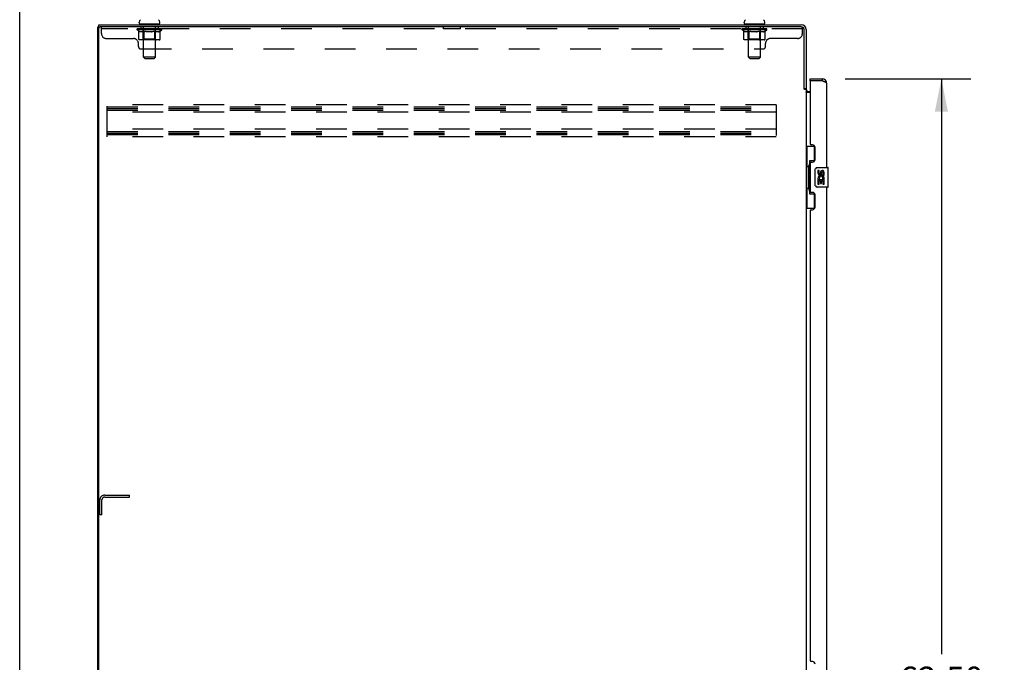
# Model space of a CAD drawing. Header units: inches. Extents: x 0 to 283, y 0 to 183.
# Tile 3 of 15: x 0 to 50, y 96 to 128. Entities that reach past the tile are written whole.
import ezdxf

# ---------------------------------------------------------------- set-up
doc = ezdxf.new("R2010")
doc.units = ezdxf.units.IN
doc.header["$LTSCALE"] = 15.583333
doc.header["$MEASUREMENT"] = 0
doc.linetypes.add('HIDDEN', pattern=[0.2, 0.1, -0.1])
doc.layers.get('0').update_dxf_attribs({"linetype": 'CONTINUOUS'})
for name, color, linetype in [('02___PRT_ALL_AXES', 7, 'CONTINUOUS'), ('DEFAULT_2', 8, 'HIDDEN'), ('DIMENSIONS', 7, 'CONTINUOUS')]:
    doc.layers.add(name, color=color, linetype=linetype)
doc.styles.get("Standard").update_dxf_attribs({"font": 'arial.ttf'})
doc.dimstyles.new('DIMSTYLE_1', dxfattribs={"dimtxt": 1.25, "dimasz": 1.666667, "dimexe": 0.09, "dimexo": 0.07, "dimgap": 0.0375, "dimtad": 0, "dimtih": 1, "dimtoh": 1, "dimzin": 4, "dimdsep": 46, "dimtxsty": 'Standard', "dimblk": '_FILLED', "dimblk1": '_FILLED', "dimblk2": '_FILLED', "dimcen": 0.09, "dimazin": 1, "dimtfac": 1, "dimtdec": 3, "dimtofl": 0, "dimtmove": 0, "dimatfit": 3, "dimldrblk": '_FILLED', "dimfxl": 0, "dimtolj": 1, "dimtzin": 4, "dimarcsym": 0})

# ---------------------------------------------------------------- blocks, each defined once
blk = doc.blocks.new('_FILLED')
at = {"color": 0, "linetype": 'ByBlock'}
blk.add_solid([(0, 0), (-1, 0.2), (-1, -0.2)], dxfattribs=at)
blk = doc.blocks.new('*D12')
at = {"layer": 'DIMENSIONS', "color": 2, "linetype": 'Continuous'}
for p, q in [((41.95, 125.153), (48.349, 125.153)), ((46.849, 125.153), (46.849, 95.919)), ((46.849, 62.653), (46.849, 91.544)), ((41.95, 62.653), (48.349, 62.653))]:
    blk.add_line(p, q, dxfattribs=at)
at = {"layer": 'DIMENSIONS', "color": 2, "linetype": 'Continuous', "xscale": 1.6666666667, "yscale": 1.6666666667, "zscale": 1.6666666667}
for p, rotation in [((46.849, 125.153), 90), ((46.849, 62.653), 270)]:
    blk.add_blockref('_FILLED', p, dxfattribs=dict(at, rotation=rotation))
at = {"layer": 'DIMENSIONS', "color": 2, "linetype": 'Continuous', "insert": (46.849, 95.294), "char_height": 1.25, "width": 6.39405, "attachment_point": 2, "line_spacing_factor": 0.9}
blk.add_mtext('62.50\\PDOORS', dxfattribs=at)

msp = doc.modelspace()

# ---------------------------------------------------------------- linework, layer by layer
at = {"color": 7, "linetype": 'Continuous'}
for p, q in [((0, 0), (0, 183.333)), ((3.972, 56.007), (3.972, 127.799)), ((3.972, 127.799), (4.086, 127.799)), ((4.024, 127.799), (4.024, 127.903)), ((6.074, 128.002), (6.074, 128.041)), ((6.097, 127.933), (6.097, 127.903)), ((7.097, 127.933), (6.097, 127.933)), ((7.097, 127.933), (7.097, 127.903)), ((7.12, 128.002), (7.12, 128.041)), ((36.824, 128.002), (36.824, 128.041)), ((36.847, 127.933), (36.847, 127.903)), ((37.847, 127.933), (36.847, 127.933)), ((37.847, 127.933), (37.847, 127.903)), ((37.87, 128.002), (37.87, 128.041)), ((40.176, 125.049), (40.176, 125.153)), ((40.783, 125.153), (40.783, 125.049)), ((39.868, 124.663), (39.972, 124.663)), ((40.196, 125.049), (40.176, 125.049)), ((39.972, 121.728), (40.412, 121.728)), ((40.011, 121.728), (40.011, 120.703)), ((40.376, 121.728), (40.376, 120.948)), ((39.989, 120.703), (39.989, 119.603)), ((39.989, 120.703), (40.112, 120.703)), ((40.112, 120.733), (40.112, 120.754)), ((40.112, 119.603), (40.112, 120.703)), ((40.149, 120.993), (40.149, 119.313)), ((40.376, 120.993), (40.149, 120.993)), ((40.535, 120.653), (41.075, 120.653)), ((41.09, 119.668), (41.09, 120.638)), ((40.435, 119.753), (40.435, 120.553)), ((41.075, 119.653), (40.535, 119.653)), ((39.989, 119.603), (40.112, 119.603)), ((40.011, 119.603), (40.011, 118.578)), ((40.112, 119.552), (40.112, 119.573)), ((40.149, 119.313), (40.376, 119.313)), ((40.376, 119.358), (40.376, 118.578)), ((39.972, 118.578), (40.412, 118.578))]:
    msp.add_line(p, q, dxfattribs=at)
at = {"color": 3, "linetype": 'Continuous'}
for p, q in [((4.024, 127.903), (39.725, 127.903)), ((4.024, 56.07), (4.024, 127.737)), ((39.725, 127.799), (4.086, 127.799)), ((39.868, 124.651), (39.868, 127.656)), ((39.972, 127.657), (39.972, 124.65)), ((40.176, 125.153), (40.783, 125.153)), ((39.881, 124.629), (39.879, 124.633)), ((40.176, 125.029), (40.176, 121.861)), ((40.783, 125.049), (40.196, 125.049)), ((41.03, 120.653), (41.03, 124.907)), ((39.972, 124.611), (39.897, 124.611)), ((39.972, 124.611), (39.972, 63.196)), ((40.176, 124.455), (40.012, 124.455)), ((40.114, 124.507), (40.176, 124.507)), ((40.296, 121.801), (40.236, 121.801)), ((40.426, 121.051), (40.426, 121.671)), ((40.176, 120.861), (40.176, 119.446)), ((40.236, 120.921), (40.296, 120.921)), ((41.03, 94.403), (41.03, 119.653)), ((40.296, 119.386), (40.236, 119.386)), ((40.426, 118.636), (40.426, 119.256)), ((40.176, 118.443), (40.176, 95.611)), ((40.236, 118.506), (40.296, 118.506)), ((40.296, 95.551), (40.236, 95.551))]:
    msp.add_line(p, q, dxfattribs=at)
for points in [[(39.879, 124.633), (39.878, 124.635), (39.877, 124.637), (39.876, 124.638), (39.875, 124.64), (39.874, 124.642), (39.873, 124.644), (39.872, 124.645), (39.871, 124.647), (39.869, 124.649), (39.868, 124.651)], [(39.897, 124.611), (39.895, 124.612), (39.894, 124.614), (39.892, 124.615), (39.89, 124.617), (39.889, 124.618), (39.888, 124.62), (39.887, 124.621), (39.885, 124.623), (39.885, 124.624), (39.884, 124.625), (39.883, 124.627), (39.882, 124.628), (39.881, 124.629)], [(40.878, 125.013), (40.863, 125.019), (40.847, 125.025), (40.831, 125.031), (40.815, 125.037), (40.783, 125.049)], [(41.03, 124.907), (41.029, 124.913), (41.028, 124.918), (41.025, 124.924), (41.022, 124.93), (41.017, 124.936), (41.011, 124.942), (41.004, 124.948), (40.997, 124.954), (40.988, 124.96), (40.979, 124.966), (40.969, 124.972), (40.958, 124.978), (40.946, 124.984), (40.933, 124.99), (40.92, 124.996), (40.907, 125.002), (40.893, 125.008), (40.878, 125.013)], [(39.988, 124.481), (39.985, 124.482), (39.983, 124.483), (39.981, 124.484), (39.979, 124.486), (39.977, 124.487), (39.975, 124.489), (39.974, 124.49), (39.973, 124.491), (39.972, 124.493), (39.972, 124.494), (39.972, 124.496)], [(40.012, 124.455), (40.012, 124.457), (40.012, 124.459), (40.012, 124.461), (40.011, 124.463), (40.01, 124.464), (40.009, 124.466), (40.008, 124.467), (40.007, 124.469), (40.005, 124.471), (40.003, 124.472), (40.001, 124.473), (39.999, 124.475), (39.997, 124.476), (39.995, 124.477), (39.993, 124.478), (39.988, 124.481)]]:
    msp.add_lwpolyline(points, dxfattribs=at)
at = {"color": 7, "linetype": 'Continuous'}
for points in [[(40.149, 120.969), (40.149, 120.966), (40.15, 120.962), (40.151, 120.958), (40.152, 120.954), (40.153, 120.949), (40.156, 120.944), (40.158, 120.939), (40.161, 120.933), (40.164, 120.926), (40.168, 120.919), (40.173, 120.912), (40.177, 120.904), (40.183, 120.896), (40.185, 120.892)], [(40.435, 120.553), (40.435, 120.559), (40.436, 120.566), (40.437, 120.572), (40.438, 120.578), (40.44, 120.584), (40.442, 120.589)], [(40.442, 119.717), (40.44, 119.723), (40.438, 119.728), (40.437, 119.734), (40.436, 119.741), (40.435, 119.747), (40.435, 119.753)], [(40.185, 119.414), (40.183, 119.411), (40.177, 119.402), (40.173, 119.394), (40.168, 119.387), (40.164, 119.38), (40.161, 119.374), (40.158, 119.368), (40.156, 119.362), (40.153, 119.357), (40.152, 119.352), (40.151, 119.348), (40.15, 119.344), (40.149, 119.34), (40.149, 119.337)]]:
    msp.add_lwpolyline(points, dxfattribs=at)
for centre, radius, start, end in [((6.218, 128.041), 0.144, 124.6626, 180), ((6.976, 128.041), 0.144, 0, 55.3374), ((36.968, 128.041), 0.144, 124.6626, 180), ((37.726, 128.041), 0.144, 0, 55.3374), ((6.143, 128.002), 0.069, 180, 270), ((7.051, 128.002), 0.069, 270, 360), ((36.893, 128.002), 0.069, 180, 270), ((37.801, 128.002), 0.069, 270, 360), ((40.783, 124.907), 0.142, 48.633, 90), ((40.866, 124.763), 0.26, 90, 92.6114), ((40.535, 120.553), 0.1, 90, 158.7946), ((41.075, 120.638), 0.015, 0, 90), ((40.535, 119.753), 0.1, 201.205, 270), ((41.075, 119.668), 0.015, 270, 360)]:
    msp.add_arc(centre, radius, start, end, dxfattribs=at)
at = {"color": 3, "linetype": 'Continuous'}
for centre, radius, start, end in [((4.086, 127.737), 0.0625, 90, 180), ((39.725, 127.657), 0.246, 0, 90), ((39.725, 127.656), 0.143, 0, 90), ((40.783, 124.907), 0.246, 0, 90), ((40.114, 124.65), 0.142, 180, 270), ((40.196, 125.029), 0.02, 90, 180), ((40.236, 121.861), 0.06, 180, 270), ((40.296, 121.671), 0.13, 0, 90), ((40.236, 120.861), 0.06, 90, 180), ((40.296, 121.051), 0.13, 270, 360), ((40.236, 119.446), 0.06, 180, 270), ((40.296, 119.256), 0.13, 0, 90), ((40.296, 118.636), 0.13, 270, 360), ((40.236, 118.446), 0.06, 90, 182.387), ((40.236, 95.611), 0.06, 180, 270), ((40.296, 95.421), 0.13, 0, 90)]:
    msp.add_arc(centre, radius, start, end, dxfattribs=at)
at = {"color": 7, "linetype": 'Continuous'}
for centre, start_param, end_param in [((40.216, 120.744), 0.699287, 1.51401), ((40.216, 120.744), -4.655602, -3.84088), ((40.216, 119.563), 0.699287, 1.51401), ((40.216, 119.563), -4.655602, -3.84088)]:
    msp.add_ellipse(centre, major_axis=(0, 0.18), ratio=0.579493, start_param=start_param, end_param=end_param, dxfattribs=at)
at = {"layer": '02___PRT_ALL_AXES', "color": 8, "linetype": 'HIDDEN'}
for p, q in [((6.159, 127.799), (6.159, 127.695)), ((7.034, 127.799), (6.159, 127.799)), ((7.034, 127.695), (6.159, 127.695)), ((7.034, 127.799), (7.034, 127.695)), ((21.534, 127.695), (21.534, 127.799)), ((22.409, 127.799), (21.534, 127.799)), ((22.409, 127.695), (21.534, 127.695)), ((22.409, 127.695), (22.409, 127.799)), ((36.909, 127.799), (36.909, 127.695)), ((37.784, 127.799), (36.909, 127.799)), ((37.784, 127.695), (36.909, 127.695)), ((37.784, 127.799), (37.784, 127.695))]:
    msp.add_line(p, q, dxfattribs=at)
at = {"layer": '02___PRT_ALL_AXES', "color": 7, "linetype": 'Continuous'}
for p, q in [((40.573, 120.499), (40.573, 120.363)), ((40.635, 120.499), (40.573, 120.499)), ((40.635, 120.363), (40.635, 120.499)), ((40.701, 120.425), (40.701, 120.356)), ((40.761, 120.363), (40.761, 120.405)), ((40.824, 120.405), (40.824, 120.268)), ((40.824, 120.268), (40.887, 120.268)), ((40.887, 120.268), (40.887, 120.405)), ((40.573, 120.038), (40.573, 119.807)), ((40.591, 120.038), (40.573, 120.038)), ((40.573, 119.807), (40.635, 119.807)), ((40.625, 120.038), (40.653, 120.057)), ((40.625, 120.038), (40.887, 120.038)), ((40.635, 119.807), (40.635, 119.975)), ((40.635, 119.975), (40.701, 119.975)), ((40.701, 119.975), (40.701, 119.839)), ((40.701, 119.839), (40.761, 119.839)), ((40.761, 119.839), (40.761, 119.975)), ((40.761, 119.975), (40.824, 119.975)), ((40.816, 120.074), (40.874, 120.049)), ((40.824, 119.975), (40.824, 119.807)), ((40.824, 119.807), (40.887, 119.807)), ((40.887, 119.807), (40.887, 120.038))]:
    msp.add_line(p, q, dxfattribs=at)
for centre, radius, start, end in [((40.726, 120.111), 0.154, 161.4199, 206.1963), ((40.667, 120.363), 0.0943, 180, 360), ((40.73, 120.111), 0.157, 336.5966, 161.8791), ((40.667, 120.363), 0.0314, 180, 261.2295), ((40.73, 120.111), 0.0943, 336.5966, 215.1122), ((40.666, 120.367), 0.0362, 263.4285, 341.7628), ((40.793, 120.405), 0.0943, 68.6999, 167.4338), ((40.793, 120.405), 0.0314, 0, 180.0485), ((40.793, 120.405), 0.0943, 0, 68.6704), ((40.73, 120.111), 0.157, 205.737, 207.8532)]:
    msp.add_arc(centre, radius, start, end, dxfattribs=at)
at = {"layer": 'DEFAULT_2', "color": 8, "linetype": 'HIDDEN'}
for p, q in [((4.159, 127.454), (4.159, 127.799)), ((39.784, 127.695), (4.159, 127.695)), ((5.964, 127.646), (5.964, 127.693)), ((6.063, 127.577), (5.964, 127.646)), ((7.23, 127.646), (5.964, 127.646)), ((5.973, 127.686), (5.973, 127.693)), ((5.982, 127.683), (5.982, 127.686)), ((5.982, 127.683), (7.212, 127.683)), ((5.991, 127.683), (5.991, 127.686)), ((5.992, 127.683), (5.992, 127.686)), ((6.002, 127.686), (6.002, 127.693)), ((6.018, 127.683), (6.018, 127.686)), ((6.02, 127.683), (6.02, 127.686)), ((6.049, 127.686), (6.049, 127.693)), ((6.063, 127.683), (6.063, 127.686)), ((6.066, 127.683), (6.066, 127.686)), ((6.27, 127.686), (6.069, 127.686)), ((6.112, 127.686), (6.112, 127.693)), ((6.113, 127.683), (6.113, 127.686)), ((6.114, 127.683), (6.114, 127.686)), ((6.117, 127.683), (6.117, 127.686)), ((6.124, 127.683), (6.124, 127.686)), ((6.124, 127.683), (6.124, 127.686)), ((6.128, 127.683), (6.128, 127.686)), ((6.131, 127.683), (6.131, 127.687)), ((6.135, 127.683), (6.135, 127.686)), ((6.149, 127.683), (6.149, 127.686)), ((6.168, 127.683), (6.168, 127.689)), ((6.168, 127.683), (6.168, 127.686)), ((6.188, 127.683), (6.188, 127.686)), ((6.19, 127.686), (6.19, 127.693)), ((6.2, 127.683), (6.2, 127.686)), ((6.204, 127.683), (6.204, 127.686)), ((6.213, 127.683), (6.213, 127.686)), ((6.224, 127.683), (6.224, 127.69)), ((6.24, 127.683), (6.24, 127.686)), ((6.243, 127.683), (6.243, 127.686)), ((6.27, 127.683), (6.27, 127.686)), ((6.337, 127.686), (6.275, 127.686)), ((6.28, 127.686), (6.28, 127.693)), ((6.284, 127.933), (6.284, 127.903)), ((6.284, 127.175), (6.284, 127.643)), ((6.287, 127.683), (6.287, 127.686)), ((6.292, 127.683), (6.292, 127.686)), ((6.297, 126.252), (6.297, 127.899)), ((6.298, 127.683), (6.298, 127.692)), ((6.302, 127.683), (6.302, 127.686)), ((6.313, 127.683), (6.313, 127.686)), ((6.337, 127.683), (6.337, 127.686)), ((6.412, 127.686), (6.353, 127.686)), ((6.373, 127.683), (6.373, 127.686)), ((6.38, 127.686), (6.38, 127.693)), ((6.384, 127.683), (6.384, 127.686)), ((6.386, 127.683), (6.386, 127.692)), ((6.389, 127.683), (6.389, 127.686)), ((6.397, 127.683), (6.397, 127.687)), ((6.412, 127.683), (6.412, 127.686)), ((6.492, 127.686), (6.438, 127.686)), ((6.451, 127.683), (6.451, 127.686)), ((6.483, 127.686), (6.597, 127.693)), ((6.487, 127.686), (6.487, 127.693)), ((6.488, 127.693), (6.487, 127.693)), ((6.487, 127.683), (6.487, 127.686)), ((6.488, 127.686), (6.488, 127.693)), ((6.491, 127.683), (6.491, 127.687)), ((6.492, 127.683), (6.492, 127.686)), ((6.493, 127.683), (6.493, 127.686)), ((6.576, 127.686), (6.528, 127.686)), ((6.533, 127.683), (6.533, 127.686)), ((6.576, 127.683), (6.576, 127.686)), ((6.594, 127.687), (6.594, 127.686)), ((6.594, 127.683), (6.594, 127.687)), ((6.594, 127.683), (6.594, 127.686)), ((6.597, 127.686), (6.597, 127.693)), ((6.711, 127.686), (6.597, 127.693)), ((6.599, 127.683), (6.599, 127.687)), ((6.599, 127.687), (6.6, 127.686)), ((6.6, 127.683), (6.6, 127.686)), ((6.618, 127.683), (6.618, 127.686)), ((6.618, 127.686), (6.666, 127.686)), ((6.66, 127.683), (6.66, 127.686)), ((6.701, 127.683), (6.701, 127.686)), ((6.701, 127.683), (6.701, 127.686)), ((6.701, 127.686), (6.756, 127.686)), ((6.702, 127.683), (6.702, 127.687)), ((6.706, 127.686), (6.706, 127.693)), ((6.706, 127.693), (6.707, 127.693)), ((6.706, 127.683), (6.706, 127.686)), ((6.707, 127.686), (6.707, 127.693)), ((6.743, 127.683), (6.743, 127.686)), ((6.782, 127.683), (6.782, 127.686)), ((6.782, 127.686), (6.841, 127.686)), ((6.797, 127.683), (6.797, 127.687)), ((6.805, 127.683), (6.805, 127.686)), ((6.807, 127.683), (6.807, 127.692)), ((6.81, 127.683), (6.81, 127.686)), ((6.814, 127.686), (6.814, 127.693)), ((6.821, 127.683), (6.821, 127.686)), ((6.857, 127.683), (6.857, 127.686)), ((6.857, 127.686), (6.919, 127.686)), ((6.881, 127.683), (6.881, 127.686)), ((6.892, 127.683), (6.892, 127.686)), ((6.896, 127.683), (6.896, 127.692)), ((6.897, 126.252), (6.897, 127.899)), ((6.902, 127.683), (6.902, 127.686)), ((6.907, 127.683), (6.907, 127.686)), ((6.909, 127.933), (6.909, 127.903)), ((6.91, 127.175), (6.91, 127.643)), ((6.914, 127.686), (6.914, 127.693)), ((6.924, 127.683), (6.924, 127.686)), ((6.924, 127.686), (7.23, 127.686)), ((6.951, 127.683), (6.951, 127.686)), ((6.954, 127.683), (6.954, 127.686)), ((6.97, 127.683), (6.97, 127.69)), ((6.981, 127.683), (6.981, 127.686)), ((6.99, 127.683), (6.99, 127.686)), ((6.994, 127.683), (6.994, 127.686)), ((7.004, 127.686), (7.004, 127.693)), ((7.005, 127.683), (7.005, 127.686)), ((7.026, 127.683), (7.026, 127.689)), ((7.026, 127.683), (7.026, 127.686)), ((7.044, 127.683), (7.044, 127.686)), ((7.059, 127.683), (7.059, 127.686)), ((7.063, 127.683), (7.063, 127.687)), ((7.066, 127.683), (7.066, 127.686)), ((7.07, 127.683), (7.07, 127.686)), ((7.07, 127.683), (7.07, 127.686)), ((7.077, 127.683), (7.077, 127.686)), ((7.08, 127.683), (7.08, 127.686)), ((7.081, 127.683), (7.081, 127.686)), ((7.082, 127.686), (7.082, 127.693)), ((7.109, 127.69), (7.229, 127.691)), ((7.109, 127.686), (7.109, 127.69)), ((7.128, 127.683), (7.128, 127.686)), ((7.131, 127.683), (7.131, 127.686)), ((7.133, 127.579), (7.23, 127.646)), ((7.145, 127.686), (7.145, 127.693)), ((7.174, 127.683), (7.174, 127.686)), ((7.176, 127.683), (7.176, 127.686)), ((7.192, 127.686), (7.192, 127.693)), ((7.202, 127.683), (7.202, 127.686)), ((7.203, 127.683), (7.203, 127.686)), ((7.212, 127.683), (7.212, 127.686)), ((7.221, 127.686), (7.221, 127.693)), ((7.229, 127.686), (7.229, 127.691)), ((7.23, 127.646), (7.23, 127.686)), ((36.714, 127.646), (36.714, 127.693)), ((37.98, 127.646), (36.714, 127.646)), ((36.813, 127.577), (36.714, 127.646)), ((36.723, 127.686), (36.723, 127.693)), ((36.732, 127.683), (36.732, 127.686)), ((36.732, 127.683), (37.962, 127.683)), ((36.741, 127.683), (36.741, 127.686)), ((36.742, 127.683), (36.742, 127.686)), ((36.752, 127.686), (36.752, 127.693)), ((36.768, 127.683), (36.768, 127.686)), ((36.77, 127.683), (36.77, 127.686)), ((36.799, 127.686), (36.799, 127.693)), ((36.813, 127.683), (36.813, 127.686)), ((36.816, 127.683), (36.816, 127.686)), ((37.02, 127.686), (36.819, 127.686)), ((36.862, 127.686), (36.862, 127.693)), ((36.863, 127.683), (36.863, 127.686)), ((36.864, 127.683), (36.864, 127.686)), ((36.867, 127.683), (36.867, 127.686)), ((36.874, 127.683), (36.874, 127.686)), ((36.874, 127.683), (36.874, 127.686)), ((36.878, 127.683), (36.878, 127.686)), ((36.881, 127.683), (36.881, 127.687)), ((36.885, 127.683), (36.885, 127.686)), ((36.899, 127.683), (36.899, 127.686)), ((36.918, 127.683), (36.918, 127.689)), ((36.918, 127.683), (36.918, 127.686)), ((36.938, 127.683), (36.938, 127.686)), ((36.94, 127.686), (36.94, 127.693)), ((36.95, 127.683), (36.95, 127.686)), ((36.954, 127.683), (36.954, 127.686)), ((36.963, 127.683), (36.963, 127.686)), ((36.974, 127.683), (36.974, 127.69)), ((36.99, 127.683), (36.99, 127.686)), ((36.993, 127.683), (36.993, 127.686)), ((37.02, 127.683), (37.02, 127.686)), ((37.087, 127.686), (37.025, 127.686)), ((37.03, 127.686), (37.03, 127.693)), ((37.034, 127.933), (37.034, 127.903)), ((37.034, 127.175), (37.034, 127.643)), ((37.037, 127.683), (37.037, 127.686)), ((37.042, 127.683), (37.042, 127.686)), ((37.047, 126.252), (37.047, 127.899)), ((37.048, 127.683), (37.048, 127.692)), ((37.052, 127.683), (37.052, 127.686)), ((37.063, 127.683), (37.063, 127.686)), ((37.087, 127.683), (37.087, 127.686)), ((37.162, 127.686), (37.103, 127.686)), ((37.123, 127.683), (37.123, 127.686)), ((37.13, 127.686), (37.13, 127.693)), ((37.134, 127.683), (37.134, 127.686)), ((37.136, 127.683), (37.136, 127.692)), ((37.139, 127.683), (37.139, 127.686)), ((37.147, 127.683), (37.147, 127.687)), ((37.162, 127.683), (37.162, 127.686)), ((37.242, 127.686), (37.188, 127.686)), ((37.201, 127.683), (37.201, 127.686)), ((37.233, 127.686), (37.347, 127.693)), ((37.237, 127.686), (37.237, 127.693)), ((37.238, 127.693), (37.237, 127.693)), ((37.237, 127.683), (37.237, 127.686)), ((37.238, 127.686), (37.238, 127.693)), ((37.241, 127.683), (37.241, 127.687)), ((37.242, 127.683), (37.242, 127.686)), ((37.243, 127.683), (37.243, 127.686)), ((37.326, 127.686), (37.278, 127.686)), ((37.283, 127.683), (37.283, 127.686)), ((37.326, 127.683), (37.326, 127.686)), ((37.344, 127.687), (37.344, 127.686)), ((37.344, 127.683), (37.344, 127.687)), ((37.344, 127.683), (37.344, 127.686)), ((37.347, 127.686), (37.347, 127.693)), ((37.347, 127.693), (37.461, 127.686)), ((37.349, 127.683), (37.349, 127.687)), ((37.349, 127.687), (37.35, 127.686)), ((37.35, 127.683), (37.35, 127.686)), ((37.368, 127.683), (37.368, 127.686)), ((37.368, 127.686), (37.416, 127.686)), ((37.41, 127.683), (37.41, 127.686)), ((37.451, 127.683), (37.451, 127.686)), ((37.451, 127.683), (37.451, 127.686)), ((37.451, 127.686), (37.506, 127.686)), ((37.452, 127.683), (37.452, 127.687)), ((37.456, 127.686), (37.456, 127.693)), ((37.456, 127.693), (37.457, 127.693)), ((37.456, 127.683), (37.456, 127.686)), ((37.457, 127.686), (37.457, 127.693)), ((37.493, 127.683), (37.493, 127.686)), ((37.532, 127.683), (37.532, 127.686)), ((37.532, 127.686), (37.591, 127.686)), ((37.547, 127.683), (37.547, 127.687)), ((37.555, 127.683), (37.555, 127.686)), ((37.557, 127.683), (37.557, 127.692)), ((37.56, 127.683), (37.56, 127.686)), ((37.564, 127.686), (37.564, 127.693)), ((37.571, 127.683), (37.571, 127.686)), ((37.607, 127.683), (37.607, 127.686)), ((37.607, 127.686), (37.669, 127.686)), ((37.631, 127.683), (37.631, 127.686)), ((37.642, 127.683), (37.642, 127.686)), ((37.646, 127.683), (37.646, 127.692)), ((37.647, 126.252), (37.647, 127.899)), ((37.652, 127.683), (37.652, 127.686)), ((37.657, 127.683), (37.657, 127.686)), ((37.659, 127.933), (37.659, 127.903)), ((37.66, 127.175), (37.66, 127.643)), ((37.664, 127.686), (37.664, 127.693)), ((37.674, 127.683), (37.674, 127.686)), ((37.674, 127.686), (37.98, 127.686)), ((37.701, 127.683), (37.701, 127.686)), ((37.704, 127.683), (37.704, 127.686)), ((37.72, 127.683), (37.72, 127.69)), ((37.731, 127.683), (37.731, 127.686)), ((37.74, 127.683), (37.74, 127.686)), ((37.744, 127.683), (37.744, 127.686)), ((37.754, 127.686), (37.754, 127.693)), ((37.755, 127.683), (37.755, 127.686)), ((37.776, 127.683), (37.776, 127.689)), ((37.776, 127.683), (37.776, 127.686)), ((37.794, 127.683), (37.794, 127.686)), ((37.809, 127.683), (37.809, 127.686)), ((37.813, 127.683), (37.813, 127.687)), ((37.816, 127.683), (37.816, 127.686)), ((37.82, 127.683), (37.82, 127.686)), ((37.82, 127.683), (37.82, 127.686)), ((37.827, 127.683), (37.827, 127.686)), ((37.83, 127.683), (37.83, 127.686)), ((37.831, 127.683), (37.831, 127.686)), ((37.832, 127.686), (37.832, 127.693)), ((37.859, 127.69), (37.979, 127.691)), ((37.859, 127.686), (37.859, 127.69)), ((37.878, 127.683), (37.878, 127.686)), ((37.881, 127.683), (37.881, 127.686)), ((37.883, 127.579), (37.98, 127.646)), ((37.895, 127.686), (37.895, 127.693)), ((37.924, 127.683), (37.924, 127.686)), ((37.926, 127.683), (37.926, 127.686)), ((37.942, 127.686), (37.942, 127.693)), ((37.952, 127.683), (37.952, 127.686)), ((37.953, 127.683), (37.953, 127.686)), ((37.962, 127.683), (37.962, 127.686)), ((37.971, 127.686), (37.971, 127.693)), ((37.979, 127.686), (37.979, 127.691)), ((37.98, 127.646), (37.98, 127.686)), ((39.725, 127.799), (39.784, 127.799)), ((39.784, 127.454), (39.784, 127.799)), ((4.409, 127.204), (5.784, 127.204)), ((6.063, 127.172), (6.063, 127.577)), ((6.063, 127.577), (6.077, 127.567)), ((6.091, 127.559), (6.077, 127.568)), ((6.104, 127.551), (6.091, 127.559)), ((6.118, 127.545), (6.104, 127.552)), ((7.091, 127.135), (6.106, 127.135)), ((6.131, 127.539), (6.118, 127.545)), ((6.145, 127.535), (6.131, 127.539)), ((6.248, 127.535), (6.145, 127.535)), ((6.284, 127.175), (6.244, 127.135)), ((6.248, 127.535), (6.262, 127.54)), ((6.275, 127.545), (6.262, 127.539)), ((6.289, 127.552), (6.275, 127.545)), ((6.91, 127.175), (6.284, 127.175)), ((6.303, 127.559), (6.289, 127.552)), ((6.317, 127.568), (6.302, 127.559)), ((6.331, 127.577), (6.316, 127.568)), ((6.331, 127.172), (6.331, 127.577)), ((6.331, 127.577), (6.359, 127.568)), ((6.342, 127.139), (6.34, 127.142)), ((6.347, 127.136), (6.344, 127.137)), ((6.349, 127.135), (6.347, 127.136)), ((6.352, 127.135), (6.349, 127.135)), ((6.388, 127.559), (6.359, 127.568)), ((6.416, 127.551), (6.387, 127.559)), ((6.443, 127.545), (6.415, 127.552)), ((6.471, 127.539), (6.443, 127.545)), ((6.498, 127.535), (6.47, 127.539)), ((6.696, 127.535), (6.498, 127.535)), ((6.696, 127.535), (6.724, 127.539)), ((6.752, 127.545), (6.724, 127.539)), ((6.78, 127.552), (6.751, 127.545)), ((6.808, 127.56), (6.779, 127.552)), ((6.837, 127.568), (6.808, 127.56)), ((6.866, 127.578), (6.837, 127.568)), ((6.866, 127.172), (6.866, 127.578)), ((6.866, 127.578), (6.881, 127.568)), ((6.895, 127.559), (6.881, 127.568)), ((6.91, 127.552), (6.895, 127.559)), ((6.924, 127.545), (6.909, 127.552)), ((6.91, 127.175), (6.95, 127.135)), ((6.938, 127.539), (6.924, 127.545)), ((6.952, 127.535), (6.938, 127.539)), ((7.046, 127.535), (6.952, 127.535)), ((7.046, 127.535), (7.061, 127.539)), ((7.075, 127.545), (7.06, 127.539)), ((7.089, 127.552), (7.075, 127.545)), ((7.104, 127.56), (7.089, 127.552)), ((7.118, 127.569), (7.104, 127.56)), ((7.133, 127.579), (7.118, 127.569)), ((7.133, 127.172), (7.133, 127.579)), ((36.813, 127.172), (36.813, 127.577)), ((36.813, 127.577), (36.827, 127.567)), ((36.841, 127.559), (36.827, 127.568)), ((36.854, 127.551), (36.841, 127.559)), ((36.868, 127.545), (36.854, 127.552)), ((37.841, 127.135), (36.856, 127.135)), ((36.881, 127.539), (36.868, 127.545)), ((36.895, 127.535), (36.881, 127.539)), ((36.998, 127.535), (36.895, 127.535)), ((37.034, 127.175), (36.994, 127.135)), ((36.998, 127.535), (37.012, 127.54)), ((37.025, 127.545), (37.012, 127.539)), ((37.039, 127.552), (37.025, 127.545)), ((37.66, 127.175), (37.034, 127.175)), ((37.053, 127.559), (37.039, 127.552)), ((37.067, 127.568), (37.052, 127.559)), ((37.081, 127.577), (37.066, 127.568)), ((37.081, 127.172), (37.081, 127.577)), ((37.081, 127.577), (37.109, 127.568)), ((37.084, 127.152), (37.082, 127.157)), ((37.086, 127.148), (37.084, 127.152)), ((37.092, 127.139), (37.09, 127.142)), ((37.097, 127.136), (37.094, 127.137)), ((37.099, 127.135), (37.097, 127.136)), ((37.102, 127.135), (37.099, 127.135)), ((37.138, 127.559), (37.109, 127.568)), ((37.166, 127.551), (37.137, 127.559)), ((37.193, 127.545), (37.165, 127.552)), ((37.221, 127.539), (37.193, 127.545)), ((37.248, 127.535), (37.22, 127.539)), ((37.446, 127.535), (37.248, 127.535)), ((37.446, 127.535), (37.474, 127.539)), ((37.502, 127.545), (37.474, 127.539)), ((37.53, 127.552), (37.501, 127.545)), ((37.558, 127.56), (37.529, 127.552)), ((37.587, 127.568), (37.558, 127.56)), ((37.616, 127.578), (37.587, 127.568)), ((37.616, 127.172), (37.616, 127.578)), ((37.616, 127.578), (37.631, 127.568)), ((37.645, 127.559), (37.631, 127.568)), ((37.66, 127.552), (37.645, 127.559)), ((37.674, 127.545), (37.659, 127.552)), ((37.66, 127.175), (37.7, 127.135)), ((37.688, 127.539), (37.674, 127.545)), ((37.702, 127.535), (37.688, 127.539)), ((37.796, 127.535), (37.702, 127.535)), ((37.796, 127.535), (37.811, 127.539)), ((37.825, 127.545), (37.81, 127.539)), ((37.825, 127.545), (37.839, 127.552)), ((37.868, 127.569), (37.854, 127.56)), ((37.883, 127.579), (37.868, 127.569)), ((37.883, 127.172), (37.883, 127.579)), ((39.534, 127.204), (38.159, 127.204)), ((6.034, 126.799), (6.034, 126.954)), ((6.159, 126.674), (37.784, 126.674)), ((37.909, 126.799), (37.909, 126.954)), ((6.366, 126.183), (6.297, 126.252)), ((6.897, 126.252), (6.297, 126.252)), ((6.366, 126.183), (6.828, 126.183)), ((6.828, 126.183), (6.897, 126.252)), ((37.647, 126.252), (37.047, 126.252)), ((37.116, 126.183), (37.047, 126.252)), ((37.116, 126.183), (37.578, 126.183)), ((37.578, 126.183), (37.647, 126.252)), ((4.451, 122.216), (4.451, 123.841)), ((38.451, 123.841), (4.451, 123.841)), ((4.451, 123.737), (38.451, 123.737)), ((4.451, 123.653), (38.451, 123.653)), ((38.451, 123.841), (38.451, 122.216)), ((4.451, 123.57), (38.451, 123.57)), ((38.451, 123.466), (4.451, 123.466)), ((38.451, 122.591), (4.451, 122.591)), ((4.451, 122.487), (38.451, 122.487)), ((4.451, 122.403), (38.451, 122.403)), ((4.451, 122.32), (38.451, 122.32)), ((38.451, 122.216), (4.451, 122.216)), ((4.076, 103.007), (4.076, 103.761)), ((4.18, 103.007), (4.18, 103.761)), ((4.322, 104.007), (5.576, 104.007)), ((4.322, 103.903), (5.576, 103.903)), ((5.576, 103.903), (5.576, 104.007)), ((4.18, 103.007), (4.076, 103.007))]:
    msp.add_line(p, q, dxfattribs=at)
for points in [[(6.106, 127.135), (6.101, 127.135), (6.096, 127.136), (6.09, 127.137), (6.086, 127.139), (6.081, 127.142), (6.077, 127.145), (6.073, 127.148), (6.07, 127.152), (6.067, 127.157), (6.065, 127.161), (6.063, 127.167), (6.063, 127.172)], [(6.331, 127.161), (6.331, 127.167), (6.331, 127.172)], [(6.332, 127.157), (6.331, 127.161), (6.331, 127.167), (6.331, 127.172)], [(6.344, 127.137), (6.342, 127.139), (6.34, 127.142), (6.337, 127.145), (6.336, 127.148), (6.334, 127.152), (6.332, 127.157)], [(6.337, 127.145), (6.336, 127.148), (6.334, 127.152)], [(6.844, 127.135), (6.847, 127.135), (6.849, 127.136), (6.852, 127.137), (6.854, 127.139), (6.857, 127.142), (6.859, 127.145), (6.861, 127.148), (6.862, 127.152), (6.864, 127.157), (6.865, 127.161), (6.866, 127.167), (6.866, 127.172)], [(7.091, 127.135), (7.096, 127.135), (7.101, 127.136), (7.106, 127.137), (7.111, 127.139), (7.115, 127.142), (7.12, 127.145), (7.123, 127.148), (7.127, 127.152), (7.13, 127.157), (7.132, 127.161), (7.133, 127.167), (7.133, 127.172)], [(36.856, 127.135), (36.851, 127.135), (36.846, 127.136), (36.84, 127.137), (36.836, 127.139), (36.831, 127.142), (36.827, 127.145), (36.823, 127.148), (36.82, 127.152), (36.817, 127.157), (36.815, 127.161), (36.813, 127.167), (36.813, 127.172)], [(37.081, 127.161), (37.081, 127.167), (37.081, 127.172)], [(37.082, 127.157), (37.081, 127.161), (37.081, 127.167), (37.081, 127.172)], [(37.094, 127.137), (37.092, 127.139), (37.09, 127.142), (37.087, 127.145), (37.086, 127.148)], [(37.594, 127.135), (37.597, 127.135), (37.599, 127.136), (37.602, 127.137), (37.604, 127.139), (37.607, 127.142), (37.609, 127.145), (37.611, 127.148), (37.612, 127.152), (37.614, 127.157), (37.615, 127.161), (37.616, 127.167), (37.616, 127.172)], [(37.854, 127.56), (37.839, 127.552), (37.825, 127.545)], [(37.841, 127.135), (37.846, 127.135), (37.851, 127.136), (37.856, 127.137), (37.861, 127.139), (37.865, 127.142), (37.87, 127.145), (37.873, 127.148), (37.877, 127.152), (37.88, 127.157), (37.882, 127.161), (37.883, 127.167), (37.883, 127.172)]]:
    msp.add_lwpolyline(points, dxfattribs=at)
for centre, radius, start, end in [((6.244, 127.643), 0.0398, 0, 90), ((6.262, 127.899), 0.0345, 0, 90), ((6.931, 127.899), 0.0345, 90, 180), ((6.95, 127.643), 0.0398, 90, 180), ((36.994, 127.643), 0.0398, 0, 90), ((37.012, 127.899), 0.0345, 0, 90), ((37.681, 127.899), 0.0345, 90, 180), ((37.7, 127.643), 0.0398, 90, 180), ((4.409, 127.454), 0.25, 180, 270), ((5.784, 126.954), 0.25, 0, 90), ((38.159, 126.954), 0.25, 90, 180), ((39.534, 127.454), 0.25, 270, 360), ((6.159, 126.799), 0.125, 180, 270), ((37.784, 126.799), 0.125, 270, 360), ((4.322, 103.761), 0.246, 90, 180), ((4.322, 103.761), 0.142, 90, 180)]:
    msp.add_arc(centre, radius, start, end, dxfattribs=at)
for centre, major_axis, ratio, start_param, end_param in [((6.597, 127.693), (0.633, 0.007), 0.05963, 2.96643, 3.140963), ((5.944, 127.681), (0.198, 0), 0.060556, 0.430652, 1.470503), ((6.597, 127.693), (0.633, 0), 0.060556, -3.141593, -2.96706), ((5.944, 127.674), (0.198, 0.002), 0.05963, 1.376596, 1.469874), ((6.597, 127.693), (0.633, 0.013), 0.05688, 2.791345, 2.965878), ((5.92, 127.681), (0.198, 0.002), 0.05963, 0.25549, 1.295341), ((5.988, 127.681), (0.198, -0.002), 0.05963, 0.605815, 1.645666), ((6.597, 127.693), (0.633, -0.007), 0.05963, -2.96643, -2.791898), ((5.988, 127.674), (0.198, 0), 0.060556, 1.551758, 1.645036), ((5.92, 127.674), (0.198, 0.004), 0.05688, 1.20151, 1.294789), ((5.989, 127.677), (0.164, 0.002), 0.05963, 1.065228, 1.614276), ((5.969, 127.677), (0.164, 0.003), 0.05688, 0.890143, 1.43919), ((6.027, 127.677), (0.164, 0), 0.060556, 1.240391, 1.789438), ((6.597, 127.693), (0.633, 0.019), 0.052395, 2.616403, 2.790936), ((5.916, 127.681), (0.198, 0.004), 0.05688, 0.080405, 1.120256), ((6.051, 127.681), (0.198, -0.004), 0.05688, 0.7809, 1.820751), ((6.597, 127.693), (0.633, -0.013), 0.05688, -2.791345, -2.616812), ((6.051, 127.674), (0.198, -0.002), 0.05963, 1.72692, 1.820198), ((5.916, 127.674), (0.198, 0.006), 0.052395, 1.026568, 1.119847), ((5.969, 127.677), (0.164, 0.005), 0.052395, 0.715201, 1.264248), ((6.083, 127.677), (0.164, -0.002), 0.05963, 1.415553, 1.9646), ((6.597, 127.693), (0.633, 0.025), 0.046319, 2.441654, 2.616187), ((6.13, 127.681), (0.198, -0.006), 0.052395, 0.955842, 1.995693), ((5.933, 127.681), (0.198, 0.006), 0.052395, -0.094537, 0.945314), ((6.597, 127.693), (0.633, -0.019), 0.052395, -2.616403, -2.44187), ((6.13, 127.674), (0.198, -0.004), 0.05688, 1.902006, 1.995284), ((5.933, 127.674), (0.198, 0.008), 0.046319, 0.851819, 0.945098), ((5.987, 127.677), (0.164, 0.006), 0.046319, 0.540452, 1.089499), ((6.154, 127.677), (0.164, -0.003), 0.05688, 1.590638, 2.139686), ((6.597, 127.693), (0.633, 0.029), 0.038841, 2.267123, 2.441656), ((6.223, 127.681), (0.198, -0.008), 0.046319, 1.130591, 2.170442), ((5.97, 127.681), (0.198, 0.008), 0.046319, -0.269286, 0.770565), ((6.597, 127.693), (0.633, -0.025), 0.046319, -2.441654, -2.267121), ((6.223, 127.674), (0.198, -0.006), 0.052395, 2.076947, 2.170226), ((5.97, 127.674), (0.198, 0.009), 0.038841, 0.677289, 0.770567), ((6.024, 127.677), (0.164, 0.008), 0.038841, 0.365921, 0.914969), ((6.239, 127.677), (0.164, -0.005), 0.052395, 1.76558, 2.314627), ((6.597, 127.693), (0.633, 0.033), 0.030195, 2.09281, 2.267343), ((6.328, 127.681), (0.198, -0.009), 0.038841, 1.305122, 2.344973), ((6.026, 127.681), (0.198, 0.009), 0.038841, -0.443817, 0.596034), ((6.597, 127.693), (0.633, -0.029), 0.038841, -2.267123, -2.092591), ((6.328, 127.674), (0.198, -0.008), 0.046319, 2.251696, 2.344975), ((6.026, 127.674), (0.198, 0.01), 0.030195, 0.502975, 0.596254), ((6.078, 127.677), (0.164, 0.009), 0.030195, 0.191608, 0.740655), ((6.334, 127.677), (0.164, -0.006), 0.046319, 1.940329, 2.489376), ((6.1, 127.681), (0.198, 0.01), 0.030195, -0.61813, 0.421721), ((6.597, 127.693), (0.633, 0.036), 0.020645, 1.918687, 2.09322), ((6.441, 127.681), (0.198, -0.01), 0.030195, 1.479435, 2.519286), ((6.597, 127.693), (0.633, -0.033), 0.030195, -2.09281, -1.918277), ((6.441, 127.674), (0.198, -0.009), 0.038841, 2.426227, 2.519505), ((6.1, 127.674), (0.198, 0.011), 0.020645, 0.328852, 0.422131), ((6.149, 127.677), (0.164, 0.009), 0.020645, 0.017485, 0.566532), ((6.438, 127.677), (0.164, -0.008), 0.038841, 2.11486, 2.663907), ((6.188, 127.681), (0.198, 0.011), 0.020645, -0.792253, 0.247598), ((6.597, 127.693), (0.633, 0.038), 0.010478, 1.744704, 1.919237), ((6.559, 127.681), (0.198, -0.011), 0.020645, 1.653558, 2.693409), ((6.597, 127.693), (0.633, -0.036), 0.020645, -1.918687, -1.744154), ((6.559, 127.674), (0.198, -0.01), 0.030195, 2.60054, 2.693819), ((6.188, 127.674), (0.198, 0.012), 0.010478, 0.154869, 0.248148), ((6.232, 127.677), (0.164, 0.01), 0.010478, 6.126688, 6.675735), ((6.546, 127.677), (0.164, -0.009), 0.030195, 2.289173, 2.83822), ((6.289, 127.681), (0.198, 0.012), 0.010478, -0.966236, -0.000846), ((6.678, 127.681), (0.198, -0.012), 0.010478, 1.827541, 2.867392), ((6.597, 127.693), (0.633, -0.038), 0.010478, -1.744704, -1.570171), ((6.678, 127.674), (0.198, -0.011), 0.020645, 2.774664, 2.867942), ((6.656, 127.677), (0.164, -0.009), 0.020645, 2.463296, 3.012344), ((6.516, 127.681), (0.198, 0.012), 0.010478, 0.274201, 1.314052), ((6.43, 127.677), (0.164, 0.01), 0.010478, -0.000483, 0.504314), ((6.4, 127.674), (0.198, 0.012), 0.010478, 0.099668, 0.192946), ((6.597, 127.693), (0.633, 0.038), 0.010478, -1.571421, -1.396888), ((6.794, 127.674), (0.198, -0.012), 0.010478, 2.948646, 3.041925), ((6.764, 127.677), (0.164, -0.01), 0.010478, 2.637279, 3.142076), ((6.635, 127.681), (0.198, 0.011), 0.020645, 0.448184, 1.488034), ((6.538, 127.677), (0.164, 0.009), 0.020645, 0.129249, 0.678296), ((6.516, 127.674), (0.198, 0.011), 0.020645, 0.273651, 0.366929), ((6.904, 127.681), (0.198, -0.012), 0.010478, -3.140747, -2.175357), ((6.597, 127.693), (0.633, 0.036), 0.020645, -1.397439, -1.222906), ((6.597, 127.693), (0.633, -0.038), 0.010478, 1.222355, 1.396888), ((6.753, 127.681), (0.198, 0.01), 0.030195, 0.622307, 1.662158), ((6.648, 127.677), (0.164, 0.009), 0.030195, 0.303372, 0.852419), ((6.962, 127.677), (0.164, -0.01), 0.010478, 2.749043, 3.29809), ((7.006, 127.681), (0.198, -0.011), 0.020645, 2.893995, 3.933846), ((6.635, 127.674), (0.198, 0.01), 0.030195, 0.447774, 0.541052), ((7.006, 127.674), (0.198, -0.012), 0.010478, 2.893445, 2.986723), ((6.866, 127.681), (0.198, 0.009), 0.038841, 0.79662, 1.836471), ((6.597, 127.693), (0.633, 0.033), 0.030195, -1.223315, -1.048783), ((6.597, 127.693), (0.633, -0.036), 0.020645, 1.048373, 1.222906), ((6.756, 127.677), (0.164, 0.008), 0.038841, 0.477686, 1.026733), ((7.045, 127.677), (0.164, -0.009), 0.020645, 2.57506, 3.124108), ((7.094, 127.681), (0.198, -0.01), 0.030195, 2.719872, 3.759723), ((6.971, 127.681), (0.198, 0.008), 0.046319, 0.971151, 2.011002), ((6.753, 127.674), (0.198, 0.009), 0.038841, 0.622087, 0.715366), ((7.094, 127.674), (0.198, -0.011), 0.020645, 2.719462, 2.812741), ((6.597, 127.693), (0.633, 0.029), 0.038841, -1.049002, -0.874469), ((6.597, 127.693), (0.633, -0.033), 0.030195, 0.87425, 1.048783), ((6.86, 127.677), (0.164, 0.006), 0.046319, 0.652216, 1.201263), ((7.064, 127.681), (0.198, 0.006), 0.052395, 1.1459, 2.185751), ((7.115, 127.677), (0.164, -0.009), 0.030195, 2.400937, 2.949985), ((7.168, 127.681), (0.198, -0.009), 0.038841, 2.545558, 3.585409), ((6.955, 127.677), (0.164, 0.005), 0.052395, 0.826965, 1.376012), ((6.866, 127.674), (0.198, 0.008), 0.046319, 0.796618, 0.889896), ((7.168, 127.674), (0.198, -0.01), 0.030195, 2.545339, 2.638617), ((7.143, 127.681), (0.198, 0.004), 0.05688, 1.320842, 2.360692), ((6.597, 127.693), (0.633, 0.025), 0.046319, -0.874471, -0.699939), ((6.597, 127.693), (0.633, -0.029), 0.038841, 0.699936, 0.874469), ((7.224, 127.681), (0.198, -0.008), 0.046319, 2.371028, 3.410879), ((7.17, 127.677), (0.164, -0.008), 0.038841, 2.226624, 2.775671), ((7.206, 127.681), (0.198, 0.002), 0.05963, 1.495927, 2.535778), ((7.04, 127.677), (0.164, 0.003), 0.05688, 1.001907, 1.550954), ((7.261, 127.681), (0.198, -0.006), 0.052395, 2.196279, 3.23613), ((7.207, 127.677), (0.164, -0.006), 0.046319, 2.052093, 2.601141), ((6.971, 127.674), (0.198, 0.006), 0.052395, 0.971367, 1.064645), ((7.25, 127.681), (0.198, 0), 0.060556, 2.364024, 2.71094), ((7.224, 127.674), (0.198, -0.009), 0.038841, 2.371026, 2.464304), ((7.278, 127.681), (0.198, -0.004), 0.05688, 2.021337, 3.061188), ((6.597, 127.693), (0.633, 0.019), 0.052395, -0.699723, -0.52519), ((6.597, 127.693), (0.633, -0.025), 0.046319, 0.525406, 0.699939), ((7.274, 127.681), (0.198, -0.002), 0.05963, 1.846251, 2.886102), ((7.111, 127.677), (0.164, 0.002), 0.05963, 1.176993, 1.72604), ((7.225, 127.677), (0.164, -0.005), 0.052395, 1.877344, 2.426392), ((7.166, 127.677), (0.164, 0), 0.060556, 1.352155, 1.901202), ((7.224, 127.677), (0.164, -0.003), 0.05688, 1.702402, 2.25145), ((7.205, 127.677), (0.164, -0.002), 0.05963, 1.527317, 2.076364), ((7.064, 127.674), (0.198, 0.004), 0.05688, 1.146309, 1.239587), ((7.261, 127.674), (0.198, -0.008), 0.046319, 2.196495, 2.289773), ((6.597, 127.693), (0.633, 0.013), 0.05688, -0.524781, -0.350248), ((6.597, 127.693), (0.633, -0.019), 0.052395, 0.350657, 0.52519), ((7.25, 127.674), (0.198, -0.002), 0.05963, 1.764997, 1.971333), ((7.143, 127.674), (0.198, 0.002), 0.05963, 1.321394, 1.414673), ((7.278, 127.674), (0.198, -0.006), 0.052395, 2.021746, 2.115024), ((6.597, 127.693), (0.633, 0.007), 0.05963, -0.349695, -0.175162), ((6.597, 127.693), (0.633, -0.013), 0.05688, 0.175715, 0.350248), ((7.206, 127.674), (0.198, 0), 0.060556, 1.496556, 1.589835), ((7.274, 127.674), (0.198, -0.004), 0.05688, 1.846804, 1.940083), ((6.597, 127.693), (0.633, -0.007), 0.05963, 6.27665, 6.458348), ((6.597, 127.693), (0.633, 0), 0.060556, -0.174533, -0.058352), ((37.347, 127.693), (0.633, 0.007), 0.05963, 2.96643, 3.140963), ((36.694, 127.681), (0.198, 0), 0.060556, 0.430652, 1.470503), ((37.347, 127.693), (0.633, 0), 0.060556, -3.141593, -2.96706), ((36.694, 127.674), (0.198, 0.002), 0.05963, 1.376596, 1.469874), ((37.347, 127.693), (0.633, 0.013), 0.05688, 2.791345, 2.965878), ((36.67, 127.681), (0.198, 0.002), 0.05963, 0.25549, 1.295341), ((36.738, 127.681), (0.198, -0.002), 0.05963, 0.605815, 1.645666), ((37.347, 127.693), (0.633, -0.007), 0.05963, -2.96643, -2.791898), ((36.738, 127.674), (0.198, 0), 0.060556, 1.551758, 1.645036), ((36.67, 127.674), (0.198, 0.004), 0.05688, 1.20151, 1.294789), ((36.739, 127.677), (0.164, 0.002), 0.05963, 1.065228, 1.614276), ((36.719, 127.677), (0.164, 0.003), 0.05688, 0.890143, 1.43919), ((36.777, 127.677), (0.164, 0), 0.060556, 1.240391, 1.789438), ((37.347, 127.693), (0.633, 0.019), 0.052395, 2.616403, 2.790936), ((36.666, 127.681), (0.198, 0.004), 0.05688, 0.080405, 1.120256), ((36.801, 127.681), (0.198, -0.004), 0.05688, 0.7809, 1.820751), ((37.347, 127.693), (0.633, -0.013), 0.05688, -2.791345, -2.616812), ((36.801, 127.674), (0.198, -0.002), 0.05963, 1.72692, 1.820198), ((36.666, 127.674), (0.198, 0.006), 0.052395, 1.026568, 1.119847), ((36.719, 127.677), (0.164, 0.005), 0.052395, 0.715201, 1.264248), ((36.833, 127.677), (0.164, -0.002), 0.05963, 1.415553, 1.9646), ((37.347, 127.693), (0.633, 0.025), 0.046319, 2.441654, 2.616187), ((36.88, 127.681), (0.198, -0.006), 0.052395, 0.955842, 1.995693), ((36.683, 127.681), (0.198, 0.006), 0.052395, -0.094537, 0.945314), ((37.347, 127.693), (0.633, -0.019), 0.052395, -2.616403, -2.44187), ((36.88, 127.674), (0.198, -0.004), 0.05688, 1.902006, 1.995284), ((36.683, 127.674), (0.198, 0.008), 0.046319, 0.851819, 0.945098), ((36.737, 127.677), (0.164, 0.006), 0.046319, 0.540452, 1.089499), ((36.904, 127.677), (0.164, -0.003), 0.05688, 1.590638, 2.139686), ((37.347, 127.693), (0.633, 0.029), 0.038841, 2.267123, 2.441656), ((36.973, 127.681), (0.198, -0.008), 0.046319, 1.130591, 2.170442), ((36.72, 127.681), (0.198, 0.008), 0.046319, -0.269286, 0.770565), ((37.347, 127.693), (0.633, -0.025), 0.046319, -2.441654, -2.267121), ((36.973, 127.674), (0.198, -0.006), 0.052395, 2.076947, 2.170226), ((36.72, 127.674), (0.198, 0.009), 0.038841, 0.677289, 0.770567), ((36.774, 127.677), (0.164, 0.008), 0.038841, 0.365921, 0.914969), ((36.989, 127.677), (0.164, -0.005), 0.052395, 1.76558, 2.314627), ((37.347, 127.693), (0.633, 0.033), 0.030195, 2.09281, 2.267343), ((37.078, 127.681), (0.198, -0.009), 0.038841, 1.305122, 2.344973), ((36.776, 127.681), (0.198, 0.009), 0.038841, -0.443817, 0.596034), ((37.347, 127.693), (0.633, -0.029), 0.038841, -2.267123, -2.092591), ((37.078, 127.674), (0.198, -0.008), 0.046319, 2.251696, 2.344975), ((36.776, 127.674), (0.198, 0.01), 0.030195, 0.502975, 0.596254), ((36.828, 127.677), (0.164, 0.009), 0.030195, 0.191608, 0.740655), ((37.084, 127.677), (0.164, -0.006), 0.046319, 1.940329, 2.489376), ((36.85, 127.681), (0.198, 0.01), 0.030195, -0.61813, 0.421721), ((37.347, 127.693), (0.633, 0.036), 0.020645, 1.918687, 2.09322), ((37.191, 127.681), (0.198, -0.01), 0.030195, 1.479435, 2.519286), ((37.347, 127.693), (0.633, -0.033), 0.030195, -2.09281, -1.918277), ((37.191, 127.674), (0.198, -0.009), 0.038841, 2.426227, 2.519505), ((36.85, 127.674), (0.198, 0.011), 0.020645, 0.328852, 0.422131), ((36.899, 127.677), (0.164, 0.009), 0.020645, 0.017485, 0.566532), ((37.188, 127.677), (0.164, -0.008), 0.038841, 2.11486, 2.663907), ((36.938, 127.681), (0.198, 0.011), 0.020645, -0.792253, 0.247598), ((37.347, 127.693), (0.633, 0.038), 0.010478, 1.744704, 1.919237), ((37.309, 127.681), (0.198, -0.011), 0.020645, 1.653558, 2.693409), ((37.347, 127.693), (0.633, -0.036), 0.020645, -1.918687, -1.744154), ((37.309, 127.674), (0.198, -0.01), 0.030195, 2.60054, 2.693819), ((36.938, 127.674), (0.198, 0.012), 0.010478, 0.154869, 0.248148), ((36.982, 127.677), (0.164, 0.01), 0.010478, 6.126688, 6.675735), ((37.296, 127.677), (0.164, -0.009), 0.030195, 2.289173, 2.83822), ((37.039, 127.681), (0.198, 0.012), 0.010478, -0.966236, -0.000846), ((37.428, 127.681), (0.198, -0.012), 0.010478, 1.827541, 2.867392), ((37.347, 127.693), (0.633, -0.038), 0.010478, -1.744704, -1.570171), ((37.428, 127.674), (0.198, -0.011), 0.020645, 2.774664, 2.867942), ((37.406, 127.677), (0.164, -0.009), 0.020645, 2.463296, 3.012344), ((37.266, 127.681), (0.198, 0.012), 0.010478, 0.274201, 1.314052), ((37.18, 127.677), (0.164, 0.01), 0.010478, -0.000483, 0.504314), ((37.15, 127.674), (0.198, 0.012), 0.010478, 0.099668, 0.192946), ((37.347, 127.693), (0.633, 0.038), 0.010478, -1.571421, -1.396888), ((37.544, 127.674), (0.198, -0.012), 0.010478, 2.948646, 3.041925), ((37.514, 127.677), (0.164, -0.01), 0.010478, 2.637279, 3.142076), ((37.385, 127.681), (0.198, 0.011), 0.020645, 0.448184, 1.488034), ((37.288, 127.677), (0.164, 0.009), 0.020645, 0.129249, 0.678296), ((37.266, 127.674), (0.198, 0.011), 0.020645, 0.273651, 0.366929), ((37.654, 127.681), (0.198, -0.012), 0.010478, -3.140747, -2.175357), ((37.347, 127.693), (0.633, 0.036), 0.020645, -1.397439, -1.222906), ((37.347, 127.693), (0.633, -0.038), 0.010478, 1.222355, 1.396888), ((37.503, 127.681), (0.198, 0.01), 0.030195, 0.622307, 1.662158), ((37.398, 127.677), (0.164, 0.009), 0.030195, 0.303372, 0.852419), ((37.712, 127.677), (0.164, -0.01), 0.010478, 2.749043, 3.29809), ((37.756, 127.681), (0.198, -0.011), 0.020645, 2.893995, 3.933846), ((37.385, 127.674), (0.198, 0.01), 0.030195, 0.447774, 0.541052), ((37.756, 127.674), (0.198, -0.012), 0.010478, 2.893445, 2.986723), ((37.616, 127.681), (0.198, 0.009), 0.038841, 0.79662, 1.836471), ((37.347, 127.693), (0.633, 0.033), 0.030195, -1.223315, -1.048783), ((37.347, 127.693), (0.633, -0.036), 0.020645, 1.048373, 1.222906), ((37.506, 127.677), (0.164, 0.008), 0.038841, 0.477686, 1.026733), ((37.795, 127.677), (0.164, -0.009), 0.020645, 2.57506, 3.124108), ((37.844, 127.681), (0.198, -0.01), 0.030195, 2.719872, 3.759723), ((37.721, 127.681), (0.198, 0.008), 0.046319, 0.971151, 2.011002), ((37.503, 127.674), (0.198, 0.009), 0.038841, 0.622087, 0.715366), ((37.844, 127.674), (0.198, -0.011), 0.020645, 2.719462, 2.812741), ((37.347, 127.693), (0.633, 0.029), 0.038841, -1.049002, -0.874469), ((37.347, 127.693), (0.633, -0.033), 0.030195, 0.87425, 1.048783), ((37.61, 127.677), (0.164, 0.006), 0.046319, 0.652216, 1.201263), ((37.814, 127.681), (0.198, 0.006), 0.052395, 1.1459, 2.185751), ((37.865, 127.677), (0.164, -0.009), 0.030195, 2.400937, 2.949985), ((37.918, 127.681), (0.198, -0.009), 0.038841, 2.545558, 3.585409), ((37.705, 127.677), (0.164, 0.005), 0.052395, 0.826965, 1.376012), ((37.616, 127.674), (0.198, 0.008), 0.046319, 0.796618, 0.889896), ((37.918, 127.674), (0.198, -0.01), 0.030195, 2.545339, 2.638617), ((37.893, 127.681), (0.198, 0.004), 0.05688, 1.320842, 2.360692), ((37.347, 127.693), (0.633, 0.025), 0.046319, -0.874471, -0.699939), ((37.347, 127.693), (0.633, -0.029), 0.038841, 0.699936, 0.874469), ((37.974, 127.681), (0.198, -0.008), 0.046319, 2.371028, 3.410879), ((37.92, 127.677), (0.164, -0.008), 0.038841, 2.226624, 2.775671), ((37.956, 127.681), (0.198, 0.002), 0.05963, 1.495927, 2.535778), ((37.79, 127.677), (0.164, 0.003), 0.05688, 1.001907, 1.550954), ((38.011, 127.681), (0.198, -0.006), 0.052395, 2.196279, 3.23613), ((37.957, 127.677), (0.164, -0.006), 0.046319, 2.052093, 2.601141), ((37.721, 127.674), (0.198, 0.006), 0.052395, 0.971367, 1.064645), ((38, 127.681), (0.198, 0), 0.060556, 2.364024, 2.71094), ((37.974, 127.674), (0.198, -0.009), 0.038841, 2.371026, 2.464304), ((38.028, 127.681), (0.198, -0.004), 0.05688, 2.021337, 3.061188), ((37.347, 127.693), (0.633, 0.019), 0.052395, -0.699723, -0.52519), ((37.347, 127.693), (0.633, -0.025), 0.046319, 0.525406, 0.699939), ((38.024, 127.681), (0.198, -0.002), 0.05963, 1.846251, 2.886102), ((37.861, 127.677), (0.164, 0.002), 0.05963, 1.176993, 1.72604), ((37.975, 127.677), (0.164, -0.005), 0.052395, 1.877344, 2.426392), ((37.916, 127.677), (0.164, 0), 0.060556, 1.352155, 1.901202), ((37.974, 127.677), (0.164, -0.003), 0.05688, 1.702402, 2.25145), ((37.955, 127.677), (0.164, -0.002), 0.05963, 1.527317, 2.076364), ((37.814, 127.674), (0.198, 0.004), 0.05688, 1.146309, 1.239587), ((38.011, 127.674), (0.198, -0.008), 0.046319, 2.196495, 2.289773), ((37.347, 127.693), (0.633, 0.013), 0.05688, -0.524781, -0.350248), ((37.347, 127.693), (0.633, -0.019), 0.052395, 0.350657, 0.52519), ((38, 127.674), (0.198, -0.002), 0.05963, 1.764997, 1.971333), ((37.893, 127.674), (0.198, 0.002), 0.05963, 1.321394, 1.414673), ((38.028, 127.674), (0.198, -0.006), 0.052395, 2.021746, 2.115024), ((37.347, 127.693), (0.633, 0.007), 0.05963, -0.349695, -0.175162), ((37.347, 127.693), (0.633, -0.013), 0.05688, 0.175715, 0.350248), ((37.956, 127.674), (0.198, 0), 0.060556, 1.496556, 1.589835), ((38.024, 127.674), (0.198, -0.004), 0.05688, 1.846804, 1.940083), ((37.347, 127.693), (0.633, -0.007), 0.05963, 6.27665, 6.458348), ((37.347, 127.693), (0.633, 0), 0.060556, -0.174533, -0.058352)]:
    msp.add_ellipse(centre, major_axis=major_axis, ratio=ratio, start_param=start_param, end_param=end_param, dxfattribs=at)

# ---------------------------------------------------------------- dimensions: what is measured, and where the dimension line sits
at = {"layer": 'DIMENSIONS', "color": 2, "linetype": 'Continuous'}
dim = msp.add_linear_dim(base=(46.849, 125.153), p1=(41.88, 62.653), p2=(41.88, 125.153), angle=90, text='<>\\PDOORS', dimstyle='DIMSTYLE_1', dxfattribs=at)
dim.commit()
dim.dimension.update_dxf_attribs({"geometry": '*D12', "text_midpoint": (46.849, 93.731), "dimtype": 160})

doc.saveas('drawing.dxf')
